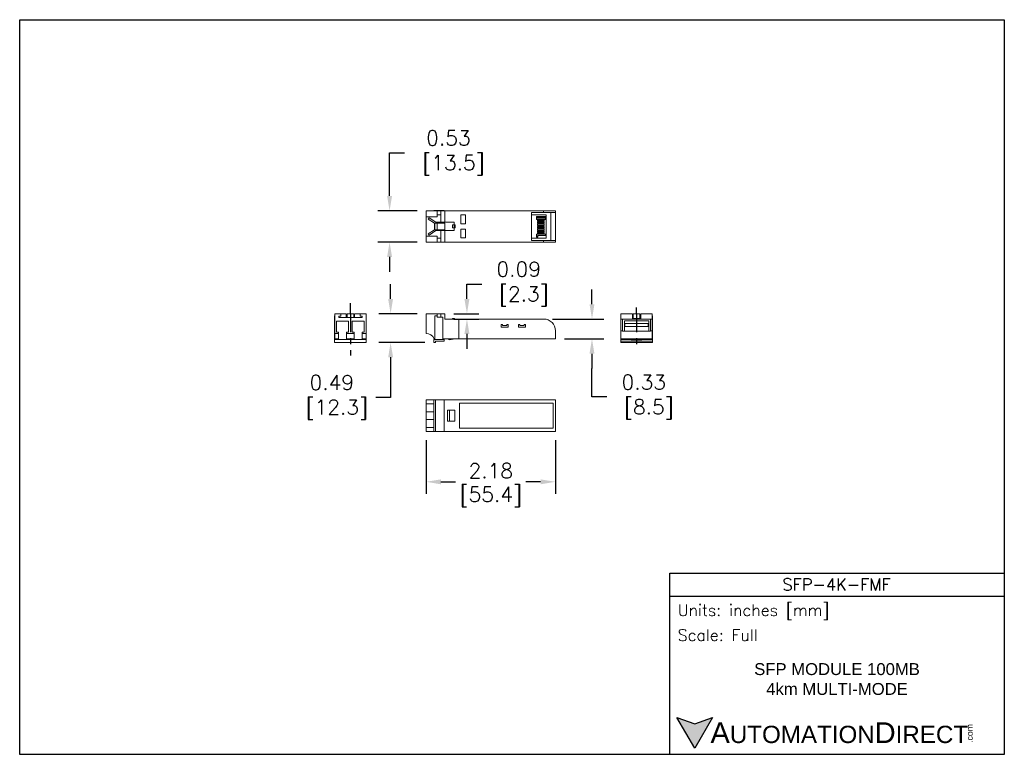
# Model space of a CAD drawing. Extents: x 888.1 to 904.6, y -7.2 to 5.2.
import ezdxf

# ---------------------------------------------------------------- set-up
doc = ezdxf.new("R2010")
doc.units = 0
doc.header["$LTSCALE"] = 0.25
doc.header["$MEASUREMENT"] = 0
doc.linetypes.add('CENTER', pattern=[2, 1.25, -0.25, 0.25, -0.25])
doc.layers.get('0').update_dxf_attribs({"linetype": 'CONTINUOUS'})
doc.layers.get('DEFPOINTS').update_dxf_attribs({"linetype": 'CONTINUOUS'})
for name, color, linetype in [('CENTER', 40, 'CENTER'), ('dim', 140, 'CONTINUOUS'), ('dim @ 1', 140, 'CONTINUOUS'), ('TEXT', 140, 'CONTINUOUS')]:
    doc.layers.add(name, color=color, linetype=linetype)
doc.styles.add('\\M+2ABAC\\M+2A6A11', font='txt')
doc.styles.add('ROMANS', font='romans.shx')
doc.styles.get("Standard").update_dxf_attribs({"font": 'romans.shx'})
doc.dimstyles.get("Standard").update_dxf_attribs({"dimtxt": 0.25, "dimasz": 0.25, "dimexe": 0.2, "dimexo": 0.15, "dimgap": 0.0625, "dimtad": 0, "dimtih": 1, "dimtoh": 1, "dimzin": 0, "dimdsep": 46, "dimtxsty": 'Standard', "dimcen": -0.1, "dimadec": 0, "dimazin": 0, "dimtfac": 1, "dimtofl": 0, "dimtmove": 0, "dimatfit": 3, "dimfxl": 0, "dimtolj": 1, "dimtzin": 0, "dimarcsym": 0})

# ---------------------------------------------------------------- blocks, each defined once
blk = doc.blocks.new('*D0')
at = {"layer": 'DEFPOINTS', "color": 0}
for p in [(894.289, 1.977), (894.904, 1.977), (894.904, 1.447)]:
    blk.add_point(p, dxfattribs=at)
at = {"layer": 'dim', "color": 0, "lineweight": -2}
for p, q in [((894.289, 2.227), (894.289, 2.953)), ((894.289, 2.953), (894.539, 2.953)), ((894.754, 1.977), (894.089, 1.977)), ((894.754, 1.447), (894.089, 1.447)), ((894.289, 1.197), (894.289, 0.947))]:
    blk.add_line(p, q, dxfattribs=at)
at = {"layer": 'dim', "color": 0}
for points in [[(894.247, 2.227), (894.331, 2.227), (894.289, 1.977)], [(894.247, 1.197), (894.331, 1.197), (894.289, 1.447)]]:
    blk.add_solid(points, dxfattribs=at)
at = {"layer": 'dim', "color": 0, "insert": (895.28, 2.953), "char_height": 0.25, "attachment_point": 5}
blk.add_mtext('\\A1;0.53\\P [13.5]', dxfattribs=at)
blk = doc.blocks.new('*D1')
at = {"layer": 'DEFPOINTS', "color": 0}
for p in [(896.884, 0.151), (897.084, -0.183), (897.699, -0.183)]:
    blk.add_point(p, dxfattribs=at)
at = {"layer": 'dim', "color": 0, "lineweight": -2}
for p, q in [((897.699, 0.401), (897.699, 0.651)), ((897.034, 0.151), (897.899, 0.151)), ((897.234, -0.183), (897.899, -0.183)), ((897.699, -0.433), (897.699, -0.683)), ((897.699, -1.163), (897.699, -0.683)), ((897.949, -1.163), (897.699, -1.163))]:
    blk.add_line(p, q, dxfattribs=at)
at = {"layer": 'dim', "color": 0}
for points in [[(897.657, 0.401), (897.74, 0.401), (897.699, 0.151)], [(897.657, -0.433), (897.74, -0.433), (897.699, -0.183)]]:
    blk.add_solid(points, dxfattribs=at)
at = {"layer": 'dim', "color": 0, "insert": (898.571, -1.163), "char_height": 0.25, "attachment_point": 5}
blk.add_mtext('\\A1;0.33\\P [8.5]', dxfattribs=at)
blk = doc.blocks.new('*D2')
at = {"layer": 'DEFPOINTS', "color": 0}
for p in [(894.904, 0.241), (894.306, -0.244), (895.033, -0.244)]:
    blk.add_point(p, dxfattribs=at)
at = {"layer": 'dim', "color": 0, "lineweight": -2}
for p, q in [((894.306, 0.491), (894.306, 0.741)), ((894.754, 0.241), (894.106, 0.241)), ((894.883, -0.244), (894.106, -0.244)), ((894.306, -0.494), (894.306, -1.169)), ((894.306, -1.169), (894.056, -1.169))]:
    blk.add_line(p, q, dxfattribs=at)
at = {"layer": 'dim', "color": 0}
for points in [[(894.265, 0.491), (894.348, 0.491), (894.306, 0.241)], [(894.265, -0.494), (894.348, -0.494), (894.306, -0.244)]]:
    blk.add_solid(points, dxfattribs=at)
at = {"layer": 'dim', "color": 0, "insert": (893.315, -1.169), "char_height": 0.25, "attachment_point": 5}
blk.add_mtext('\\A1;0.49\\P [12.3]', dxfattribs=at)
blk = doc.blocks.new('*D3')
at = {"layer": 'DEFPOINTS', "color": 0}
for p in [(894.904, -1.743), (897.084, -1.743), (897.084, -2.593)]:
    blk.add_point(p, dxfattribs=at)
at = {"layer": 'dim', "color": 0, "lineweight": -2}
for p, q in [((894.904, -1.893), (894.904, -2.793)), ((897.084, -1.893), (897.084, -2.793)), ((895.154, -2.593), (895.401, -2.593)), ((896.834, -2.593), (896.586, -2.593))]:
    blk.add_line(p, q, dxfattribs=at)
at = {"layer": 'dim', "color": 0}
for points in [[(895.154, -2.552), (895.154, -2.635), (894.904, -2.593)], [(896.834, -2.552), (896.834, -2.635), (897.084, -2.593)]]:
    blk.add_solid(points, dxfattribs=at)
at = {"layer": 'dim', "color": 0, "char_height": 0.25, "attachment_point": 5}
for s, insert in [('\\A1;2.18', (895.994, -2.406)), ('\\A1;[55.4]', (895.994, -2.846))]:
    blk.add_mtext(s, dxfattribs=dict(at, insert=insert))
blk = doc.blocks.new('*D4')
at = {"layer": 'DEFPOINTS', "color": 0}
for p in [(895.219, 0.241), (895.592, 0.241), (895.219, 0.151)]:
    blk.add_point(p, dxfattribs=at)
at = {"layer": 'dim', "color": 0, "lineweight": -2}
for p, q in [((895.592, 0.491), (895.592, 0.741)), ((895.592, 0.741), (895.842, 0.741)), ((895.369, 0.241), (895.792, 0.241)), ((895.369, 0.151), (895.792, 0.151)), ((895.592, -0.099), (895.592, -0.349))]:
    blk.add_line(p, q, dxfattribs=at)
at = {"layer": 'dim', "color": 0}
for points in [[(895.55, 0.491), (895.634, 0.491), (895.592, 0.241)], [(895.55, -0.099), (895.634, -0.099), (895.592, 0.151)]]:
    blk.add_solid(points, dxfattribs=at)
at = {"layer": 'dim', "color": 0, "insert": (896.464, 0.741), "char_height": 0.25, "attachment_point": 5}
blk.add_mtext('\\A1;0.09\\P [2.3]', dxfattribs=at)

msp = doc.modelspace()

# ---------------------------------------------------------------- hatches: boundary and pattern name
at = {"layer": 'TEXT'}
msp.add_hatch(color=256, dxfattribs=at).paths.add_polyline_path([(899.73, -6.564), (899.43, -6.673), (899.13, -6.564), (899.43, -7.083)])

# ---------------------------------------------------------------- linework, layer by layer
at = {"color": 7, "linetype": 'Continuous', "lineweight": 15}
for p, q in [((895.093, 1.977), (894.904, 1.977)), ((894.904, 1.977), (894.904, 1.875)), ((894.904, 1.875), (895.093, 1.875)), ((894.904, 1.875), (894.904, 1.549)), ((894.941, 1.836), (894.954, 1.856)), ((895.045, 1.767), (894.941, 1.836)), ((894.954, 1.856), (895.066, 1.782)), ((895.054, 1.979), (895.033, 1.979)), ((895.033, 1.977), (895.033, 1.979)), ((895.054, 1.977), (895.054, 1.979)), ((895.093, 1.979), (895.054, 1.979)), ((895.093, 1.977), (895.093, 1.979)), ((895.184, 1.979), (895.093, 1.979)), ((895.093, 1.977), (895.093, 1.875)), ((895.153, 1.977), (895.093, 1.977)), ((895.153, 1.909), (895.093, 1.909)), ((895.153, 1.977), (895.153, 1.782)), ((895.219, 1.977), (895.153, 1.977)), ((895.184, 1.977), (895.184, 1.979)), ((895.206, 1.979), (895.184, 1.979)), ((895.206, 1.977), (895.206, 1.979)), ((895.219, 1.782), (895.219, 1.977)), ((895.454, 1.977), (895.219, 1.977)), ((896.884, 1.977), (895.454, 1.977)), ((895.489, 1.906), (895.489, 1.756)), ((895.569, 1.906), (895.489, 1.906)), ((895.569, 1.756), (895.569, 1.906)), ((896.884, 1.947), (896.679, 1.947)), ((896.679, 1.477), (896.679, 1.947)), ((896.929, 1.91), (896.679, 1.91)), ((896.762, 1.88), (896.762, 1.861)), ((896.916, 1.88), (896.762, 1.88)), ((896.762, 1.85), (896.762, 1.831)), ((896.762, 1.831), (896.916, 1.831)), ((896.778, 1.861), (896.916, 1.861)), ((896.916, 1.85), (896.778, 1.85)), ((896.884, 1.947), (896.884, 1.977)), ((896.884, 1.977), (897.084, 1.977)), ((897.084, 1.947), (896.884, 1.947)), ((896.916, 1.861), (896.916, 1.88)), ((896.916, 1.831), (896.916, 1.85)), ((896.929, 1.91), (896.929, 1.514)), ((897.004, 1.477), (897.004, 1.947)), ((897.084, 1.977), (897.084, 1.947)), ((897.084, 1.477), (897.084, 1.947)), ((895.092, 1.767), (895.045, 1.767)), ((895.066, 1.782), (895.153, 1.782)), ((895.092, 1.767), (895.092, 1.656)), ((895.219, 1.767), (895.092, 1.767)), ((895.219, 1.782), (895.153, 1.782)), ((895.379, 1.782), (895.219, 1.782)), ((895.219, 1.656), (895.219, 1.767)), ((895.379, 1.737), (895.347, 1.737)), ((895.347, 1.687), (895.347, 1.737)), ((895.379, 1.687), (895.347, 1.687)), ((895.379, 1.737), (895.379, 1.782)), ((895.379, 1.687), (895.379, 1.737)), ((895.394, 1.737), (895.379, 1.737)), ((895.394, 1.687), (895.379, 1.687)), ((895.379, 1.642), (895.379, 1.687)), ((895.394, 1.737), (895.394, 1.687)), ((895.489, 1.756), (895.569, 1.756)), ((895.569, 1.668), (895.489, 1.668)), ((895.489, 1.668), (895.489, 1.518)), ((895.569, 1.518), (895.569, 1.668)), ((896.779, 1.801), (896.779, 1.82)), ((896.892, 1.82), (896.779, 1.82)), ((896.779, 1.801), (896.892, 1.801)), ((896.779, 1.771), (896.779, 1.79)), ((896.892, 1.79), (896.779, 1.79)), ((896.779, 1.771), (896.892, 1.771)), ((896.779, 1.741), (896.779, 1.76)), ((896.892, 1.76), (896.779, 1.76)), ((896.779, 1.741), (896.892, 1.741)), ((896.779, 1.711), (896.779, 1.73)), ((896.892, 1.73), (896.779, 1.73)), ((896.779, 1.711), (896.892, 1.711)), ((896.892, 1.7), (896.779, 1.7)), ((896.779, 1.681), (896.779, 1.7)), ((896.779, 1.681), (896.892, 1.681)), ((896.779, 1.651), (896.779, 1.67)), ((896.892, 1.67), (896.779, 1.67)), ((896.892, 1.82), (896.892, 1.801)), ((896.892, 1.79), (896.892, 1.771)), ((896.892, 1.76), (896.892, 1.741)), ((896.892, 1.73), (896.892, 1.711)), ((896.892, 1.7), (896.892, 1.681)), ((896.892, 1.67), (896.892, 1.651)), ((895.093, 1.549), (894.904, 1.549)), ((894.904, 1.549), (894.904, 1.447)), ((894.941, 1.587), (895.045, 1.656)), ((894.954, 1.567), (894.941, 1.587)), ((895.066, 1.642), (894.954, 1.567)), ((895.092, 1.656), (895.045, 1.656)), ((895.153, 1.642), (895.066, 1.642)), ((895.092, 1.656), (895.219, 1.656)), ((895.093, 1.447), (895.093, 1.549)), ((895.153, 1.514), (895.093, 1.514)), ((895.153, 1.642), (895.219, 1.642)), ((895.153, 1.642), (895.153, 1.447)), ((895.219, 1.447), (895.219, 1.642)), ((895.219, 1.642), (895.379, 1.642)), ((895.489, 1.518), (895.569, 1.518)), ((896.929, 1.514), (896.679, 1.514)), ((896.916, 1.58), (896.762, 1.58)), ((896.762, 1.58), (896.762, 1.561)), ((896.779, 1.651), (896.892, 1.651)), ((896.779, 1.621), (896.779, 1.64)), ((896.892, 1.64), (896.779, 1.64)), ((896.779, 1.621), (896.892, 1.621)), ((896.779, 1.591), (896.779, 1.61)), ((896.892, 1.61), (896.779, 1.61)), ((896.779, 1.591), (896.892, 1.591)), ((896.785, 1.561), (896.916, 1.561)), ((896.892, 1.64), (896.892, 1.621)), ((896.892, 1.591), (896.892, 1.61)), ((896.916, 1.561), (896.916, 1.58)), ((894.904, 1.447), (895.093, 1.447)), ((895.033, 1.444), (895.033, 1.447)), ((895.054, 1.444), (895.033, 1.444)), ((895.054, 1.444), (895.054, 1.447)), ((895.093, 1.444), (895.054, 1.444)), ((895.093, 1.444), (895.093, 1.447)), ((895.093, 1.447), (895.153, 1.447)), ((895.184, 1.444), (895.093, 1.444)), ((895.153, 1.447), (895.219, 1.447)), ((895.184, 1.444), (895.184, 1.447)), ((895.206, 1.444), (895.184, 1.444)), ((895.206, 1.444), (895.206, 1.447)), ((895.454, 1.447), (895.219, 1.447)), ((896.884, 1.447), (895.454, 1.447)), ((896.679, 1.477), (896.884, 1.477)), ((896.884, 1.447), (896.884, 1.477)), ((896.884, 1.477), (897.084, 1.477)), ((897.084, 1.447), (896.884, 1.447)), ((897.084, 1.477), (897.084, 1.447)), ((893.362, 0.206), (893.362, -0.193)), ((893.364, 0.206), (893.362, 0.206)), ((893.364, 0.241), (893.364, -0.093)), ((893.364, 0.241), (893.466, 0.241)), ((893.466, 0.201), (893.432, 0.201)), ((893.432, 0.201), (893.432, 0.176)), ((893.432, 0.176), (893.827, 0.176)), ((893.466, 0.241), (893.466, 0.201)), ((893.466, 0.241), (893.559, 0.241)), ((893.559, 0.176), (893.559, 0.241)), ((893.574, 0.241), (893.685, 0.241)), ((893.574, 0.241), (893.574, 0.176)), ((893.685, 0.241), (893.685, 0.176)), ((893.699, 0.241), (893.792, 0.241)), ((893.699, 0.241), (893.699, 0.176)), ((893.792, 0.201), (893.792, 0.241)), ((893.792, 0.241), (893.894, 0.241)), ((893.827, 0.201), (893.792, 0.201)), ((893.827, 0.176), (893.827, 0.201)), ((893.894, -0.093), (893.894, 0.241)), ((893.897, 0.206), (893.894, 0.206)), ((893.897, 0.206), (893.897, -0.193)), ((894.904, -0.093), (894.904, 0.241)), ((894.904, 0.241), (895.093, 0.241)), ((895.093, 0.206), (895.054, 0.206)), ((895.054, 0.206), (895.054, -0.193)), ((895.093, 0.241), (895.093, 0.206)), ((895.093, 0.241), (895.153, 0.241)), ((895.093, 0.182), (895.093, 0.206)), ((895.184, 0.182), (895.093, 0.182)), ((895.153, 0.182), (895.153, 0.241)), ((895.153, 0.241), (895.219, 0.241)), ((895.184, -0.193), (895.184, 0.182)), ((895.219, 0.241), (895.219, 0.151)), ((898.182, 0.206), (898.184, 0.206)), ((898.182, 0.182), (898.182, 0.206)), ((898.182, -0.193), (898.182, 0.182)), ((898.182, 0.182), (898.184, 0.182)), ((898.184, 0.241), (898.379, 0.241)), ((898.184, 0.241), (898.184, 0.151)), ((898.379, 0.151), (898.379, 0.241)), ((898.379, 0.176), (898.394, 0.176)), ((898.394, 0.161), (898.394, 0.241)), ((898.394, 0.241), (898.504, 0.241)), ((898.504, 0.161), (898.504, 0.241)), ((898.504, 0.176), (898.519, 0.176)), ((898.519, 0.241), (898.714, 0.241)), ((898.519, 0.241), (898.519, 0.151)), ((898.714, 0.241), (898.714, 0.151)), ((898.714, 0.206), (898.717, 0.206)), ((898.714, 0.182), (898.717, 0.182)), ((898.717, 0.182), (898.717, 0.206)), ((898.717, -0.193), (898.717, 0.182)), ((893.599, 0.113), (893.396, 0.113)), ((893.396, 0.113), (893.396, -0.072)), ((893.599, -0.072), (893.599, 0.113)), ((893.659, 0.113), (893.659, -0.072)), ((893.862, 0.113), (893.659, 0.113)), ((893.862, -0.072), (893.862, 0.113)), ((895.454, 0.151), (895.219, 0.151)), ((895.347, 0.161), (895.347, 0.151)), ((895.379, 0.161), (895.347, 0.161)), ((895.394, 0.151), (895.379, 0.161)), ((895.454, 0.151), (895.454, -0.183)), ((896.884, 0.151), (895.454, 0.151)), ((896.169, 0.056), (896.169, 0.016)), ((896.194, 0.056), (896.169, 0.056)), ((896.169, 0.016), (896.289, 0.016)), ((896.194, 0.044), (896.194, 0.056)), ((896.264, 0.044), (896.194, 0.044)), ((896.264, 0.056), (896.264, 0.044)), ((896.289, 0.056), (896.264, 0.056)), ((896.289, 0.016), (896.289, 0.056)), ((896.459, 0.056), (896.459, 0.016)), ((896.484, 0.056), (896.459, 0.056)), ((896.459, 0.016), (896.579, 0.016)), ((896.484, 0.044), (896.484, 0.056)), ((896.554, 0.044), (896.484, 0.044)), ((896.579, 0.056), (896.554, 0.056)), ((896.554, 0.056), (896.554, 0.044)), ((896.579, 0.016), (896.579, 0.056)), ((898.184, -0.049), (898.184, 0.151)), ((898.184, 0.151), (898.214, 0.151)), ((898.214, 0.151), (898.214, -0.049)), ((898.214, 0.151), (898.684, 0.151)), ((898.654, 0.121), (898.244, 0.121)), ((898.244, 0.121), (898.244, -0.056)), ((898.251, 0.074), (898.251, 0.025)), ((898.647, 0.074), (898.251, 0.074)), ((898.251, 0.025), (898.647, 0.025)), ((898.31, 0.075), (898.31, 0.074)), ((898.31, 0.075), (898.329, 0.075)), ((898.329, 0.075), (898.329, 0.074)), ((898.34, 0.075), (898.34, 0.074)), ((898.34, 0.075), (898.359, 0.075)), ((898.359, 0.074), (898.359, 0.075)), ((898.37, 0.075), (898.37, 0.074)), ((898.389, 0.075), (898.37, 0.075)), ((898.389, 0.074), (898.389, 0.075)), ((898.394, 0.161), (898.424, 0.161)), ((898.4, 0.075), (898.4, 0.074)), ((898.419, 0.075), (898.4, 0.075)), ((898.408, 0.151), (898.408, 0.161)), ((898.419, 0.074), (898.419, 0.075)), ((898.424, 0.151), (898.424, 0.161)), ((898.424, 0.161), (898.474, 0.161)), ((898.449, 0.075), (898.43, 0.075)), ((898.43, 0.075), (898.43, 0.074)), ((898.449, 0.074), (898.449, 0.075)), ((898.46, 0.075), (898.46, 0.074)), ((898.479, 0.075), (898.46, 0.075)), ((898.474, 0.151), (898.474, 0.161)), ((898.474, 0.161), (898.504, 0.161)), ((898.479, 0.074), (898.479, 0.075)), ((898.49, 0.151), (898.49, 0.161)), ((898.49, 0.075), (898.49, 0.074)), ((898.509, 0.075), (898.49, 0.075)), ((898.509, 0.074), (898.509, 0.075)), ((898.539, 0.075), (898.52, 0.075)), ((898.52, 0.075), (898.52, 0.074)), ((898.539, 0.074), (898.539, 0.075)), ((898.55, 0.075), (898.55, 0.074)), ((898.569, 0.075), (898.55, 0.075)), ((898.569, 0.074), (898.569, 0.075)), ((898.58, 0.075), (898.58, 0.074)), ((898.58, 0.075), (898.599, 0.075)), ((898.599, 0.075), (898.599, 0.074)), ((898.61, 0.075), (898.61, 0.074)), ((898.61, 0.075), (898.629, 0.075)), ((898.629, 0.075), (898.629, 0.074)), ((898.647, 0.025), (898.647, 0.074)), ((898.654, -0.056), (898.654, 0.121)), ((898.684, 0.151), (898.714, 0.151)), ((898.684, -0.049), (898.684, 0.151)), ((898.714, 0.151), (898.714, -0.049)), ((893.43, -0.093), (893.364, -0.093)), ((893.364, -0.183), (893.364, -0.093)), ((893.396, -0.072), (893.43, -0.072)), ((893.43, -0.072), (893.43, -0.093)), ((893.43, -0.183), (893.43, -0.093)), ((893.565, -0.093), (893.565, -0.072)), ((893.565, -0.072), (893.599, -0.072)), ((893.693, -0.093), (893.565, -0.093)), ((893.565, -0.093), (893.565, -0.183)), ((893.659, -0.072), (893.693, -0.072)), ((893.693, -0.072), (893.693, -0.093)), ((893.693, -0.183), (893.693, -0.093)), ((893.828, -0.093), (893.828, -0.072)), ((893.828, -0.072), (893.862, -0.072)), ((893.894, -0.093), (893.828, -0.093)), ((893.828, -0.093), (893.828, -0.183)), ((893.894, -0.183), (893.894, -0.093)), ((897.084, -0.183), (897.084, -0.049)), ((898.184, -0.183), (898.184, -0.049)), ((898.214, -0.049), (898.184, -0.049)), ((898.214, -0.049), (898.214, -0.056)), ((898.214, -0.056), (898.684, -0.056)), ((898.714, -0.049), (898.684, -0.049)), ((898.684, -0.056), (898.684, -0.049)), ((898.714, -0.049), (898.714, -0.183)), ((893.43, -0.193), (893.362, -0.193)), ((893.897, -0.194), (893.362, -0.194)), ((893.362, -0.194), (893.362, -0.244)), ((893.897, -0.244), (893.362, -0.244)), ((893.364, -0.183), (893.43, -0.183)), ((893.43, -0.193), (893.43, -0.183)), ((893.43, -0.193), (893.565, -0.193)), ((893.539, -0.193), (893.539, -0.194)), ((893.565, -0.183), (893.693, -0.183)), ((893.565, -0.183), (893.565, -0.193)), ((893.693, -0.193), (893.565, -0.193)), ((893.693, -0.193), (893.693, -0.183)), ((893.693, -0.193), (893.828, -0.193)), ((893.719, -0.193), (893.719, -0.194)), ((893.828, -0.183), (893.894, -0.183)), ((893.828, -0.183), (893.828, -0.193)), ((893.897, -0.193), (893.828, -0.193)), ((893.897, -0.194), (893.897, -0.244)), ((895.206, -0.194), (895.033, -0.194)), ((895.033, -0.194), (895.033, -0.244)), ((895.033, -0.244), (895.064, -0.244)), ((895.054, -0.183), (895.041, -0.183)), ((895.054, -0.193), (895.184, -0.193)), ((895.064, -0.223), (895.206, -0.223)), ((895.064, -0.244), (895.064, -0.223)), ((895.454, -0.183), (895.184, -0.183)), ((895.206, -0.223), (895.206, -0.194)), ((895.264, -0.183), (895.3, -0.202)), ((895.3, -0.202), (895.391, -0.183)), ((897.084, -0.183), (895.454, -0.183)), ((898.182, -0.193), (898.359, -0.193)), ((898.182, -0.223), (898.182, -0.194)), ((898.182, -0.194), (898.359, -0.194)), ((898.182, -0.223), (898.717, -0.223)), ((898.182, -0.244), (898.182, -0.223)), ((898.182, -0.244), (898.717, -0.244)), ((898.714, -0.183), (898.184, -0.183)), ((898.359, -0.202), (898.359, -0.183)), ((898.359, -0.202), (898.539, -0.202)), ((898.539, -0.202), (898.539, -0.183)), ((898.539, -0.193), (898.717, -0.193)), ((898.539, -0.194), (898.717, -0.194)), ((898.717, -0.223), (898.717, -0.194)), ((898.717, -0.244), (898.717, -0.223)), ((895.033, -1.213), (894.904, -1.213)), ((894.904, -1.213), (894.904, -1.279)), ((894.904, -1.279), (895.033, -1.279)), ((894.904, -1.279), (894.904, -1.414)), ((895.033, -1.211), (895.064, -1.211)), ((895.033, -1.211), (895.033, -1.746)), ((895.064, -1.211), (895.064, -1.746)), ((895.064, -1.211), (895.206, -1.211)), ((895.206, -1.211), (895.206, -1.746)), ((895.454, -1.213), (895.206, -1.213)), ((897.084, -1.213), (895.454, -1.213)), ((895.469, -1.268), (895.469, -1.688)), ((897.044, -1.268), (895.469, -1.268)), ((897.044, -1.688), (897.044, -1.268)), ((897.084, -1.743), (897.084, -1.213)), ((894.904, -1.414), (894.904, -1.542)), ((895.033, -1.414), (894.904, -1.414)), ((895.264, -1.388), (895.3, -1.388)), ((895.264, -1.568), (895.264, -1.388)), ((895.3, -1.388), (895.3, -1.568)), ((895.3, -1.388), (895.391, -1.388)), ((895.391, -1.388), (895.391, -1.568)), ((894.904, -1.542), (895.033, -1.542)), ((894.904, -1.542), (894.904, -1.677)), ((895.264, -1.568), (895.3, -1.568)), ((895.3, -1.568), (895.391, -1.568)), ((894.904, -1.677), (894.904, -1.743)), ((895.033, -1.677), (894.904, -1.677)), ((895.033, -1.743), (894.904, -1.743)), ((895.033, -1.746), (895.064, -1.746)), ((895.064, -1.746), (895.206, -1.746)), ((895.454, -1.743), (895.206, -1.743)), ((897.084, -1.743), (895.454, -1.743)), ((895.469, -1.688), (897.044, -1.688))]:
    msp.add_line(p, q, dxfattribs=at)
for p, q in [((896.762, 1.861), (896.762, 1.85)), ((896.778, 1.861), (896.778, 1.85)), ((895.045, 1.767), (895.045, 1.656)), ((896.762, 1.561), (896.762, 1.533)), ((896.762, 1.533), (896.785, 1.533)), ((896.785, 1.533), (896.785, 1.561))]:
    msp.add_line(p, q)
for centre, radius, start in [((896.884, -0.049), 0.2, 0), ((894.904, -0.243), 0.15, 23.6842)]:
    msp.add_arc(centre, radius, start, 90, dxfattribs=at)
at = {"layer": 'CENTER'}
for p, q in [((893.629, 0.241), (893.629, 0.421)), ((898.449, 0.241), (898.449, 0.345)), ((893.629, 0.241), (893.629, -0.465)), ((898.449, 0.241), (898.449, -0.336))]:
    msp.add_line(p, q, dxfattribs=at)
at = {"layer": 'DEFPOINTS'}
msp.add_lwpolyline([(904.645, -7.187), (888.058, -7.187), (888.058, 5.197), (904.645, 5.197)], close=True, dxfattribs=at)
at = {"layer": 'TEXT'}
msp.add_line((899.01, -4.52), (904.645, -4.52), dxfattribs=at)
for points in [[(899.01, -7.187), (899.01, -4.132), (904.645, -4.132), (904.645, -7.187)], [(899.73, -6.564), (899.43, -7.083), (899.13, -6.564), (899.43, -6.673)]]:
    msp.add_lwpolyline(points, close=True, dxfattribs=at)

# ---------------------------------------------------------------- texts
at = {"layer": 'TEXT', "linetype": 'Continuous', "insert": (901.819, -4.323), "char_height": 0.2009, "width": 3.78117, "attachment_point": 5, "style": 'ROMANS'}
msp.add_mtext('SFP-4K-FMF', dxfattribs=at)
at = {"layer": 'TEXT', "attachment_point": 4}
for s, insert, char_height, width, style in [(' Units: inches [mm]', (899.01, -4.79), 0.19421, 5.63492, 'ROMANS'), (' Scale: Full', (899.01, -5.178), 0.19421, 5.63492, 'ROMANS'), ('{\\fArial|b0|i0|c0|p34;     \\H1.2x;A\\H0.8333x;UTOMATION\\H1.2x;D\\H0.8333x;IRECT}', (899.13, -6.824), 0.29131, 4.93476, '\\M+2ABAC\\M+2A6A11')]:
    msp.add_mtext(s, dxfattribs=dict(at, insert=insert, char_height=char_height, width=width, style=style))
at = {"layer": 'TEXT', "linetype": 'Continuous', "insert": (901.827, -5.919), "char_height": 0.20088, "width": 4.292, "attachment_point": 5}
msp.add_mtext('{\\fArial|b0|i0|c0|p34;SFP MODULE 100MB\\P4km MULTI-MODE}', dxfattribs=at)
at = {"layer": 'TEXT', "insert": (904.009, -6.994), "char_height": 0.10487, "width": 0.31077, "attachment_point": 1, "rotation": 90, "style": '\\M+2ABAC\\M+2A6A11'}
msp.add_mtext('{\\fArial|b0|i0|c0|p34;.com}', dxfattribs=at)

# ---------------------------------------------------------------- dimensions: what is measured, and where the dimension line sits
at = {"layer": 'dim @ 1'}
for base, p1, p2, override, picture, middle in [((894.289, 1.977), (894.904, 1.447), (894.904, 1.977), {"dimscale": 1, "dimpost": '\\X', "dimtix": 0, "dimtofl": 0, "dimtmove": 0, "dimatfit": 3}, '*D0', (895.28, 2.953)), ((895.592, 0.241), (895.219, 0.151), (895.219, 0.241), {"dimscale": 1, "dimpost": '\\X', "dimtix": 0, "dimtofl": 0, "dimtmove": 0, "dimatfit": 3}, '*D4', (896.464, 0.741)), ((894.306302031, -0.243637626), (894.903681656, 0.241362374), (895.032740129, -0.243637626), {"dimscale": 1, "dimpost": '\\X', "dimtix": 0, "dimtofl": 0, "dimtmove": 0, "dimatfit": 3}, '*D2', (893.315230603, -1.169271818)), ((897.699, -0.183), (896.884, 0.151), (897.084, -0.183), {"dimscale": 1, "dimpost": '\\X', "dimtix": 0, "dimtofl": 0, "dimtmove": 1, "dimatfit": 3}, '*D1', (897.938, -1.163))]:
    dim = msp.add_linear_dim(base=base, p1=p1, p2=p2, angle=90, dimstyle='Standard', override=override, dxfattribs=at)
    dim.commit()
    dim.dimension.update_dxf_attribs({"geometry": picture, "text_midpoint": middle, "dimtype": 128})
dim = msp.add_linear_dim(base=(897.084, -2.593), p1=(894.904, -1.743), p2=(897.084, -1.743), dimstyle='Standard', override={"dimscale": 1, "dimpost": '\\X', "dimtix": 0, "dimtofl": 0, "dimtmove": 0, "dimatfit": 3}, dxfattribs=at)
dim.commit()
dim.dimension.update_dxf_attribs({"geometry": '*D3', "text_midpoint": (895.994, -2.593)})

doc.saveas('drawing.dxf')
